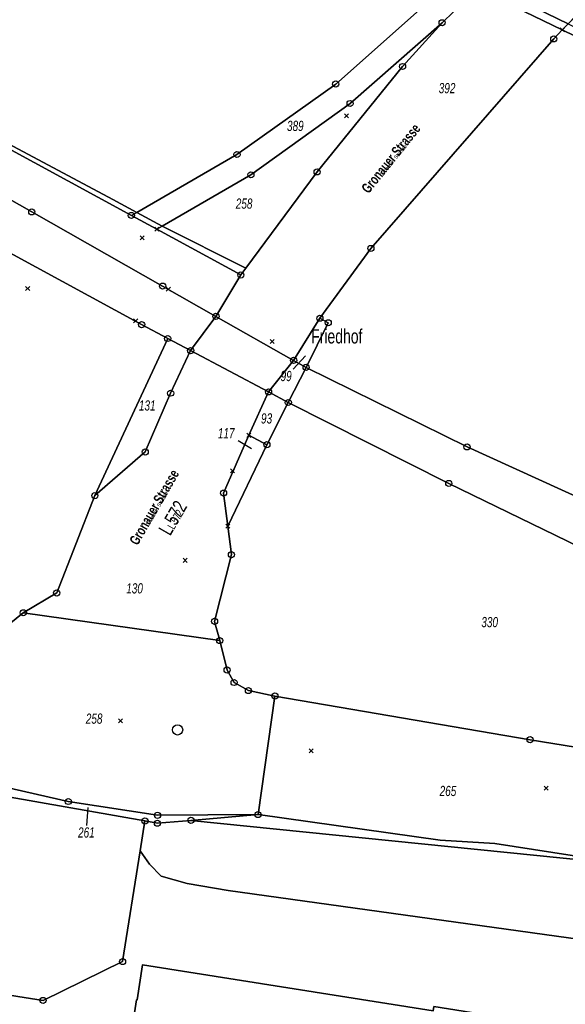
# Model space of a CAD drawing. Header units: metres. Extents: x 339653 to 341672, y 5744753 to 5747397.
# Tile 9 of 256: x 340104 to 340238, y 5745402 to 5745643. Entities that reach past the tile are written whole.
import ezdxf

# ---------------------------------------------------------------- set-up
doc = ezdxf.new("R2010")
doc.units = ezdxf.units.M
doc.header["$LTSCALE"] = 0.03
doc.header["$PDMODE"] = 3
doc.header["$PDSIZE"] = 0.5
for name, color, linetype, lineweight in [('B-Gebäude', 15, 'Continuous', 35), ('Flurstücke_Grenzpunkte', 7, 'Continuous', 25), ('Historie', 7, 'Continuous', 25), ('Lagebezeichnungen', 7, 'Continuous', 25), ('Netzpunkte', 7, 'Continuous', 25), ('Siedlung', 7, 'Continuous', 25), ('Vegetation', 7, 'Continuous', 25), ('Verkehr', 7, 'Continuous', 25)]:
    doc.layers.add(name, color=color, linetype=linetype, lineweight=lineweight)
doc.layers.add('UMRINGE_FLURSTUECKSABGRENZUNGEN', color=7, linetype='Continuous')
doc.styles.add('Flurstücksnummer - K 10 700', font='ariali.ttf', dxfattribs={"width": 0.7})
doc.styles.add('Legende und Ausgabekopf - N 8', font='arial.ttf', dxfattribs={"width": 0.7})
doc.styles.add('Name - Bauwerken u. Einrichtungen - F 10', font='arialbd.ttf', dxfattribs={"width": 0.7})
doc.styles.add('Plätze_ Anlagen_ Bahnhof - N 14', font='arial.ttf', dxfattribs={"width": 0.7})
doc.styles.add('Textart 8113', font='arial.ttf', dxfattribs={"width": 0.7})

# ---------------------------------------------------------------- blocks, each defined once
blk = doc.blocks.new('S1600.8202')
at = {"lineweight": -2}
blk.add_circle((-0.000001, 0.000001), 0.5, dxfattribs=at)
blk = doc.blocks.new('Grenzpunkt mit Abmarkung (Marke)')
at = {"lineweight": -2}
blk.add_circle((0, 0), 0.499, dxfattribs=at)
blk = doc.blocks.new('Grenzpunkt. Abmarkung nach Quellenlage nicht zu spezifizieren')
at = {"lineweight": -2}
blk.add_hatch(color=256, dxfattribs=at).paths.add_polyline_path([(0, 0.165, -1), (0, -0.165, -1)], flags=0)
blk.add_point((0, 0), dxfattribs=at)

msp = doc.modelspace()

# ---------------------------------------------------------------- linework, layer by layer
at = {"layer": 'B-Gebäude'}
msp.add_lwpolyline([(340263.392, 5745391.202), (340262.197, 5745383.736), (340259.945, 5745369.656), (340218.724, 5745376.162), (340217.473, 5745368.241), (340173.285, 5745375.232), (340175.549, 5745389.575), (340131.872, 5745396.525), (340132.962, 5745403.454), (340133.07, 5745403.436), (340134.423, 5745412.035), (340205.507, 5745400.783), (340205.667, 5745401.79), (340222.024, 5745399.188), (340221.866, 5745398.191), (340263.455, 5745391.597)], close=True, dxfattribs=at)
at = {"layer": 'Flurstücke_Grenzpunkte', "color": 83}
for p, q in [((340171.216, 5745557.898), (340174.294, 5745561.088)), ((340157.809, 5745540.424), (340161.091, 5745538.47)), ((340120.779, 5745446.145), (340121.068, 5745450.559))]:
    msp.add_line(p, q, dxfattribs=at)
for points in [[(340461.78, 5745900.95), (340452.97, 5745889.774), (340424.543, 5745853.698), (340374.445, 5745790.114), (340304.739, 5745711.901), (340281.195, 5745686.697), (340275.247, 5745681.043), (340238.98, 5745642.919), (340238.528, 5745642.443), (340217.812, 5745652.534), (340218.468, 5745653.173), (340251.663, 5745686.451), (340300.576, 5745738.195), (340320.346, 5745760.746), (340350.568, 5745795.22), (340399.424, 5745853.93), (340425.676, 5745888.607), (340443.44, 5745914.083), (340448.163, 5745911.35), (340452.99, 5745917.92), (340456.953, 5745923.315)], [(339973.849, 5745841.688), (340173.413, 5745760.55), (340175.367, 5745702.654), (340182.043, 5745680.361), (340202.185, 5745656.289), (340209.456, 5745652.809), (340203.616, 5745647.131), (340181.652, 5745627.673), (340157.492, 5745610.416), (340132.967, 5745596.246), (340131.669, 5745595.496), (340076.668, 5745625.445)], [(340181.652, 5745627.673), (340203.616, 5745647.131)], [(340157.492, 5745610.416), (340181.652, 5745627.673)], [(340076.668, 5745625.445), (340131.669, 5745595.496), (340137.871, 5745592.119), (340158.44, 5745580.919), (340152.367, 5745570.792), (340139.312, 5745578.197), (340107.31, 5745596.352), (340075.804, 5745614.225)], [(340075.804, 5745614.225), (340107.31, 5745596.352), (340139.312, 5745578.197), (340152.367, 5745570.792), (340171.353, 5745560.021), (340174.408, 5745558.294), (340170.047, 5745549.697), (340165.22, 5745552.291), (340146.169, 5745562.391), (340140.559, 5745565.365), (340134.185, 5745568.765), (340101.946, 5745586.308)], [(340132.967, 5745596.246), (340157.492, 5745610.416)], [(340131.669, 5745595.496), (340132.967, 5745596.246)], [(340131.669, 5745595.496), (340137.871, 5745592.119)], [(340137.871, 5745592.119), (340158.44, 5745580.919)], [(340101.946, 5745586.308), (340134.185, 5745568.765), (340140.559, 5745565.365), (340122.733, 5745526.893), (340113.408, 5745503.069), (340105.228, 5745498.206), (340098.256, 5745492.638)], [(340152.367, 5745570.792), (340158.44, 5745580.919)], [(340152.367, 5745570.792), (340171.353, 5745560.021)], [(340171.353, 5745560.021), (340177.786, 5745570.331)], [(340174.408, 5745558.294), (340179.814, 5745569.223)], [(340177.786, 5745570.331), (340179.814, 5745569.223)], [(340170.047, 5745549.697), (340174.408, 5745558.294)], [(340164.814, 5745539.369), (340170.047, 5745549.697)], [(340155.239, 5745519.432), (340164.814, 5745539.369)], [(340155.239, 5745519.432), (340156.135, 5745512.448)], [(340152.026, 5745496.114), (340156.135, 5745512.448)], [(340098.256, 5745492.638), (340105.228, 5745498.206)], [(340105.228, 5745498.206), (340153.297, 5745491.413)], [(340152.026, 5745496.114), (340153.297, 5745491.413)], [(340153.297, 5745491.413), (340155.079, 5745484.198)], [(340155.079, 5745484.198), (340156.787, 5745481.143)], [(340156.787, 5745481.143), (340160.293, 5745479.175)], [(340160.293, 5745479.175), (340166.767, 5745477.834)], [(340166.767, 5745477.834), (340229.181, 5745467.142)], [(340229.181, 5745467.142), (340290.214, 5745457.215)], [(339977.474, 5745387.973), (339983.02, 5745423.293), (340013.337, 5745418.52), (340018.67, 5745417.68), (340031.458, 5745415.672), (340053.803, 5745412.158), (340110.066, 5745403.309), (340129.513, 5745412.812), (340133.836, 5745439.963), (340134.994, 5745447.239), (340138.044, 5745446.693), (340146.23, 5745447.395), (340244.515, 5745437.394), (340282.006, 5745432.164), (340278.99, 5745413.04), (340270.599, 5745359.836)]]:
    msp.add_lwpolyline(points, dxfattribs=at)
for points in [[(340131.669, 5745595.496), (340132.967, 5745596.246), (340157.492, 5745610.416), (340181.652, 5745627.673), (340203.616, 5745647.131), (340209.456, 5745652.809), (340210.147, 5745653.482), (340216.282, 5745651.045), (340207.669, 5745642.663), (340185.175, 5745622.904), (340160.899, 5745605.438), (340139.221, 5745592.9), (340137.871, 5745592.119)], [(340152.367, 5745570.792), (340158.44, 5745580.919), (340159.682, 5745582.599), (340177.098, 5745606.15), (340197.992, 5745631.963), (340207.669, 5745642.663), (340216.282, 5745651.045), (340237.076, 5745640.916), (340234.983, 5745638.716), (340190.245, 5745587.422), (340177.786, 5745570.331), (340171.353, 5745560.021)], [(340216.282, 5745651.045), (340217.66, 5745652.387), (340217.812, 5745652.534), (340238.528, 5745642.443), (340237.076, 5745640.916)], [(340137.871, 5745592.119), (340139.221, 5745592.9), (340160.899, 5745605.438), (340185.175, 5745622.904), (340207.669, 5745642.663), (340197.992, 5745631.963), (340177.098, 5745606.15), (340159.682, 5745582.599), (340158.44, 5745580.919)], [(340237.076, 5745640.916), (340238.528, 5745642.443), (340252.625, 5745635.576), (340321.666, 5745601.944), (340321.668, 5745599.71)], [(340213.766, 5745538.83), (340174.408, 5745558.294), (340179.814, 5745569.223), (340177.786, 5745570.331), (340190.245, 5745587.422), (340234.983, 5745638.716), (340237.076, 5745640.916), (340321.668, 5745599.71), (340321.723, 5745513.952), (340321.738, 5745490.835), (340294.565, 5745502.373), (340254.415, 5745520.352)], [(340179.814, 5745569.223), (340174.408, 5745558.294), (340171.353, 5745560.021), (340177.786, 5745570.331)], [(340135.06, 5745537.588), (340122.733, 5745526.893), (340140.559, 5745565.365), (340146.169, 5745562.391), (340141.272, 5745551.979)], [(340153.297, 5745491.413), (340105.228, 5745498.206), (340113.408, 5745503.069), (340122.733, 5745526.893), (340135.06, 5745537.588), (340141.272, 5745551.979), (340146.169, 5745562.391), (340165.22, 5745552.291), (340160.381, 5745541.667), (340154.212, 5745527.509), (340155.239, 5745519.432), (340156.135, 5745512.448), (340152.026, 5745496.114)], [(340209.313, 5745529.88), (340170.047, 5745549.697), (340174.408, 5745558.294), (340213.766, 5745538.83), (340254.415, 5745520.352), (340294.565, 5745502.373), (340321.738, 5745490.835), (340336.031, 5745484.767), (340381.412, 5745466.288), (340425.554, 5745450.315), (340474.464, 5745433.064), (340501.832, 5745425.024), (340482.403, 5745420.165), (340449.878, 5745430.781), (340421.852, 5745439.931), (340377.535, 5745456.513), (340346.151, 5745469.138), (340336.381, 5745473.067), (340294.619, 5745490.398), (340290.122, 5745492.264), (340249.88, 5745510.106)], [(340170.047, 5745549.697), (340164.814, 5745539.369), (340160.381, 5745541.667), (340165.22, 5745552.291)], [(340155.079, 5745484.198), (340153.297, 5745491.413), (340152.026, 5745496.114), (340156.135, 5745512.448), (340155.239, 5745519.432), (340164.814, 5745539.369), (340170.047, 5745549.697), (340209.313, 5745529.88), (340249.88, 5745510.106), (340290.122, 5745492.264), (340294.619, 5745490.398), (340290.214, 5745457.215), (340229.181, 5745467.142), (340166.767, 5745477.834), (340160.293, 5745479.175), (340156.787, 5745481.143)], [(340164.814, 5745539.369), (340155.239, 5745519.432), (340154.212, 5745527.509), (340160.381, 5745541.667)], [(340082.908, 5745459.579), (340078.376, 5745460.31), (340081.972, 5745491.673), (340089.098, 5745490.875), (340094.037, 5745491.006), (340098.256, 5745492.638), (340105.228, 5745498.206), (340153.297, 5745491.413), (340155.079, 5745484.198), (340156.787, 5745481.143), (340160.293, 5745479.175), (340166.767, 5745477.834), (340162.642, 5745448.817), (340138.064, 5745448.633), (340116.244, 5745452.007)], [(340146.23, 5745447.395), (340162.642, 5745448.817), (340166.767, 5745477.834), (340229.181, 5745467.142), (340290.214, 5745457.215), (340289.566, 5745452.447), (340289.255, 5745450.208), (340292.767, 5745449.679), (340289.912, 5745430.806), (340282.006, 5745432.164), (340244.515, 5745437.394)], [(340031.458, 5745415.672), (340039.705, 5745466.736), (340047.552, 5745465.281), (340078.341, 5745459.997), (340102.008, 5745453.106), (340134.994, 5745447.239), (340133.836, 5745439.963), (340129.513, 5745412.812), (340110.066, 5745403.309), (340053.803, 5745412.158)], [(340078.341, 5745459.997), (340078.376, 5745460.31), (340082.908, 5745459.579), (340116.244, 5745452.007), (340138.064, 5745448.633), (340162.642, 5745448.817), (340146.23, 5745447.395), (340138.044, 5745446.693), (340134.994, 5745447.239), (340102.008, 5745453.106)]]:
    msp.add_lwpolyline(points, close=True, dxfattribs=at)
at = {"layer": 'Historie', "color": 83}
for points in [[(340207.188, 5745442.527), (340162.642, 5745448.817), (340166.767, 5745477.834), (340229.181, 5745467.142), (340290.214, 5745457.215), (340289.566, 5745452.447), (340289.255, 5745450.208), (340292.767, 5745449.679), (340289.912, 5745430.806), (340282.006, 5745432.164), (340220.586, 5745441.731)], [(340146.23, 5745447.395), (340162.642, 5745448.817), (340207.188, 5745442.527), (340220.586, 5745441.731), (340282.006, 5745432.164), (340244.515, 5745437.394)]]:
    msp.add_lwpolyline(points, close=True, dxfattribs=at)
at = {"layer": 'Netzpunkte', "color": 83}
for p in [(340184.303, 5745619.891), (340134.279, 5745589.983), (340106.307, 5745577.634), (340140.698, 5745577.47), (340132.72, 5745569.719), (340166.12, 5745564.604), (340156.42, 5745532.998), (340144.811, 5745511.048), (340129.008, 5745471.735), (340175.636, 5745464.408), (340233.119, 5745455.294)]:
    msp.add_point(p, dxfattribs=at)
at = {"layer": 'Siedlung', "color": 83}
for points in [[(340254.415, 5745520.352), (340213.766, 5745538.83), (340174.408, 5745558.294), (340179.814, 5745569.223), (340177.786, 5745570.331), (340190.245, 5745587.422), (340234.983, 5745638.716), (340237.076, 5745640.916), (340238.528, 5745642.443)], [(339999.341, 5745296.592), (340018.67, 5745417.68), (340031.458, 5745415.672), (340053.803, 5745412.158), (340110.066, 5745403.309), (340129.513, 5745412.812), (340133.836, 5745439.963), (340136.141, 5745436.65), (340138.951, 5745433.739), (340145.275, 5745431.933), (340155.314, 5745430.226), (340278.99, 5745413.04), (340270.599, 5745359.836)]]:
    msp.add_lwpolyline(points, dxfattribs=at)
msp.add_lwpolyline([(340171.353, 5745560.021), (340177.786, 5745570.331), (340179.814, 5745569.223), (340174.408, 5745558.294)], close=True, dxfattribs=at)
at = {"layer": 'UMRINGE_FLURSTUECKSABGRENZUNGEN', "color": 83}
for points in [[(340217.812, 5745652.534, 0), (340238.528, 5745642.443, 0), (340275.247, 5745681.043, 0), (340281.195, 5745686.697, 0), (340304.739, 5745711.901, 0), (340374.445, 5745790.114, 0), (340424.543, 5745853.698, 0), (340452.97, 5745889.774, 0), (340461.78, 5745900.95, 0)], [(340328.807, 5745487.822, 0), (340321.705, 5745490.844, 0), (340294.566, 5745502.393, 0), (340254.415, 5745520.352, 0), (340213.766, 5745538.83, 0), (340174.408, 5745558.294, 0), (340170.047, 5745549.697, 0), (340209.313, 5745529.88, 0), (340249.88, 5745510.106, 0), (340290.122, 5745492.264, 0), (340294.619, 5745490.398, 0), (340336.381, 5745473.067, 0), (340346.151, 5745469.138, 0), (340377.535, 5745456.513, 0), (340385.36, 5745453.585, 0), (340421.852, 5745439.931, 0), (340449.878, 5745430.781, 0), (340455.789, 5745428.852, 0)]]:
    msp.add_polyline3d(points, dxfattribs=at)
at = {"layer": 'Vegetation', "color": 83}
for points in [[(339973.849, 5745841.688), (340173.413, 5745760.55), (340175.367, 5745702.654), (340182.043, 5745680.361), (340202.185, 5745656.289), (340209.456, 5745652.809), (340203.616, 5745647.131), (340181.652, 5745627.673), (340157.492, 5745610.416), (340132.967, 5745596.246), (340127.096, 5745599.387), (340096.677, 5745615.663), (340088.247, 5745620.873), (340055.085, 5745640.805), (340025.367, 5745658.667), (340019.148, 5745662.157), (339991.283, 5745678.097), (339982.024, 5745684.009), (339950.5, 5745703.76), (339944.406, 5745707.866), (339941.017, 5745723.99), (339933.449, 5745759.991), (339931.766, 5745790.838), (339929.996, 5745821.312)], [(340157.492, 5745610.416), (340181.652, 5745627.673), (340203.616, 5745647.131), (340209.456, 5745652.809), (340210.147, 5745653.482), (340216.282, 5745651.045), (340207.669, 5745642.663), (340185.175, 5745622.904), (340160.899, 5745605.438), (340139.221, 5745592.9), (340132.967, 5745596.246)], [(340139.221, 5745592.9), (340160.899, 5745605.438), (340185.175, 5745622.904), (340207.669, 5745642.663), (340197.992, 5745631.963), (340177.098, 5745606.15), (340159.682, 5745582.599)], [(340132.967, 5745596.246), (340139.221, 5745592.9), (340159.682, 5745582.599), (340158.44, 5745580.919), (340137.871, 5745592.119), (340131.669, 5745595.496)], [(340165.22, 5745552.291), (340171.353, 5745560.021), (340174.408, 5745558.294), (340170.047, 5745549.697)], [(340170.047, 5745549.697), (340174.408, 5745558.294), (340213.766, 5745538.83), (340254.415, 5745520.352), (340294.565, 5745502.373), (340321.738, 5745490.835), (340336.031, 5745484.767), (340381.412, 5745466.288), (340425.554, 5745450.315), (340474.464, 5745433.064), (340449.878, 5745430.781), (340421.852, 5745439.931), (340377.535, 5745456.513), (340346.151, 5745469.138), (340336.381, 5745473.067), (340294.619, 5745490.398), (340290.122, 5745492.264), (340249.88, 5745510.106), (340209.313, 5745529.88)], [(340154.212, 5745527.509), (340160.381, 5745541.667), (340165.22, 5745552.291), (340170.047, 5745549.697), (340164.814, 5745539.369), (340155.239, 5745519.432)], [(340209.313, 5745529.88), (340249.88, 5745510.106), (340290.122, 5745492.264), (340294.619, 5745490.398), (340336.381, 5745473.067), (340332.935, 5745450.175), (340290.214, 5745457.215), (340229.181, 5745467.142), (340166.767, 5745477.834), (340160.293, 5745479.175), (340156.787, 5745481.143), (340155.079, 5745484.198), (340153.297, 5745491.413), (340152.026, 5745496.114), (340156.135, 5745512.448), (340155.239, 5745519.432), (340164.814, 5745539.369), (340170.047, 5745549.697)], [(340146.23, 5745447.395), (340244.515, 5745437.394), (340282.006, 5745432.164), (340278.99, 5745413.04), (340155.314, 5745430.226), (340145.275, 5745431.933), (340138.951, 5745433.739), (340136.141, 5745436.65), (340133.836, 5745439.963), (340134.994, 5745447.239), (340138.044, 5745446.693)]]:
    msp.add_lwpolyline(points, close=True, dxfattribs=at)
for points in [[(340096.677, 5745615.663), (340127.096, 5745599.387), (340132.967, 5745596.246), (340131.669, 5745595.496), (340137.871, 5745592.119), (340158.44, 5745580.919), (340152.367, 5745570.792), (340139.312, 5745578.197), (340107.31, 5745596.352), (340075.804, 5745614.225)], [(340075.804, 5745614.225), (340107.31, 5745596.352), (340139.312, 5745578.197), (340152.367, 5745570.792), (340146.169, 5745562.391), (340140.559, 5745565.365), (340134.185, 5745568.765), (340101.946, 5745586.308)], [(340101.946, 5745586.308), (340134.185, 5745568.765), (340140.559, 5745565.365), (340122.733, 5745526.893), (340113.408, 5745503.069), (340105.228, 5745498.206), (340098.256, 5745492.638)]]:
    msp.add_lwpolyline(points, dxfattribs=at)
at = {"layer": 'Verkehr', "color": 83}
for points in [[(340275.247, 5745681.043), (340238.98, 5745642.919), (340238.528, 5745642.443), (340237.076, 5745640.916), (340234.983, 5745638.716), (340190.245, 5745587.422), (340177.786, 5745570.331), (340171.353, 5745560.021), (340152.367, 5745570.792), (340158.44, 5745580.919), (340159.682, 5745582.599), (340177.098, 5745606.15), (340197.992, 5745631.963), (340207.669, 5745642.663), (340216.282, 5745651.045)], [(340098.256, 5745492.638), (340105.228, 5745498.206), (340153.297, 5745491.413), (340155.079, 5745484.198), (340156.787, 5745481.143), (340160.293, 5745479.175), (340166.767, 5745477.834), (340162.642, 5745448.817), (340146.23, 5745447.395), (340138.044, 5745446.693), (340134.994, 5745447.239), (340102.008, 5745453.106)]]:
    msp.add_lwpolyline(points, dxfattribs=at)
for points in [[(340113.408, 5745503.069), (340122.733, 5745526.893), (340135.06, 5745537.588), (340141.272, 5745551.979), (340146.169, 5745562.391), (340152.367, 5745570.792), (340171.353, 5745560.021), (340165.22, 5745552.291), (340160.381, 5745541.667), (340154.212, 5745527.509), (340155.239, 5745519.432), (340156.135, 5745512.448), (340152.026, 5745496.114), (340153.297, 5745491.413), (340105.228, 5745498.206)], [(340141.272, 5745551.979), (340135.06, 5745537.588), (340122.733, 5745526.893), (340140.559, 5745565.365), (340146.169, 5745562.391)], [(340162.642, 5745448.817), (340166.767, 5745477.834), (340229.181, 5745467.142), (340290.214, 5745457.215), (340289.566, 5745452.447), (340289.255, 5745450.208), (340292.767, 5745449.679), (340289.912, 5745430.806), (340282.006, 5745432.164), (340244.515, 5745437.394), (340146.23, 5745447.395)], [(340031.458, 5745415.672), (340039.705, 5745466.736), (340047.552, 5745465.281), (340078.341, 5745459.997), (340102.008, 5745453.106), (340134.994, 5745447.239), (340133.836, 5745439.963), (340129.513, 5745412.812), (340110.066, 5745403.309), (340053.803, 5745412.158)]]:
    msp.add_lwpolyline(points, close=True, dxfattribs=at)

# ---------------------------------------------------------------- block references
at = {"layer": 'Flurstücke_Grenzpunkte', "color": 83, "xscale": 1.5, "yscale": 1.5, "zscale": 1.5}
for name, p in [('Grenzpunkt mit Abmarkung (Marke)', (340207.669, 5745642.663)), ('Grenzpunkt. Abmarkung nach Quellenlage nicht zu spezifizieren', (340237.076, 5745640.916)), ('Grenzpunkt mit Abmarkung (Marke)', (340234.983, 5745638.716)), ('Grenzpunkt mit Abmarkung (Marke)', (340197.992, 5745631.963)), ('Grenzpunkt mit Abmarkung (Marke)', (340181.652, 5745627.673)), ('Grenzpunkt mit Abmarkung (Marke)', (340185.175, 5745622.904)), ('Grenzpunkt mit Abmarkung (Marke)', (340157.492, 5745610.416)), ('Grenzpunkt mit Abmarkung (Marke)', (340160.899, 5745605.438)), ('Grenzpunkt mit Abmarkung (Marke)', (340177.098, 5745606.15)), ('Grenzpunkt mit Abmarkung (Marke)', (340107.31, 5745596.352)), ('Grenzpunkt mit Abmarkung (Marke)', (340131.669, 5745595.496)), ('Grenzpunkt. Abmarkung nach Quellenlage nicht zu spezifizieren', (340137.871, 5745592.119)), ('Grenzpunkt mit Abmarkung (Marke)', (340190.245, 5745587.422)), ('Grenzpunkt mit Abmarkung (Marke)', (340158.44, 5745580.919)), ('Grenzpunkt mit Abmarkung (Marke)', (340139.312, 5745578.197)), ('Grenzpunkt mit Abmarkung (Marke)', (340152.367, 5745570.792)), ('Grenzpunkt mit Abmarkung (Marke)', (340177.786, 5745570.331)), ('Grenzpunkt mit Abmarkung (Marke)', (340134.185, 5745568.765)), ('Grenzpunkt mit Abmarkung (Marke)', (340179.814, 5745569.223)), ('Grenzpunkt mit Abmarkung (Marke)', (340140.559, 5745565.365)), ('Grenzpunkt mit Abmarkung (Marke)', (340146.169, 5745562.391)), ('Grenzpunkt mit Abmarkung (Marke)', (340171.353, 5745560.021)), ('Grenzpunkt mit Abmarkung (Marke)', (340174.408, 5745558.294)), ('Grenzpunkt mit Abmarkung (Marke)', (340141.272, 5745551.979)), ('Grenzpunkt mit Abmarkung (Marke)', (340165.22, 5745552.291)), ('Grenzpunkt mit Abmarkung (Marke)', (340170.047, 5745549.697)), ('Grenzpunkt. Abmarkung nach Quellenlage nicht zu spezifizieren', (340160.381, 5745541.667)), ('Grenzpunkt mit Abmarkung (Marke)', (340164.814, 5745539.369)), ('Grenzpunkt mit Abmarkung (Marke)', (340135.06, 5745537.588)), ('Grenzpunkt mit Abmarkung (Marke)', (340213.766, 5745538.83)), ('Grenzpunkt mit Abmarkung (Marke)', (340209.313, 5745529.88)), ('Grenzpunkt mit Abmarkung (Marke)', (340154.212, 5745527.509)), ('Grenzpunkt mit Abmarkung (Marke)', (340122.733, 5745526.893)), ('Grenzpunkt. Abmarkung nach Quellenlage nicht zu spezifizieren', (340155.239, 5745519.432)), ('Grenzpunkt mit Abmarkung (Marke)', (340156.135, 5745512.448)), ('Grenzpunkt mit Abmarkung (Marke)', (340113.408, 5745503.069)), ('Grenzpunkt mit Abmarkung (Marke)', (340105.228, 5745498.206)), ('Grenzpunkt mit Abmarkung (Marke)', (340152.026, 5745496.114)), ('Grenzpunkt mit Abmarkung (Marke)', (340153.297, 5745491.413)), ('Grenzpunkt mit Abmarkung (Marke)', (340155.079, 5745484.198)), ('Grenzpunkt mit Abmarkung (Marke)', (340156.787, 5745481.143)), ('Grenzpunkt mit Abmarkung (Marke)', (340160.293, 5745479.175)), ('Grenzpunkt mit Abmarkung (Marke)', (340166.767, 5745477.834)), ('Grenzpunkt mit Abmarkung (Marke)', (340229.181, 5745467.142)), ('Grenzpunkt mit Abmarkung (Marke)', (340116.244, 5745452.007)), ('Grenzpunkt mit Abmarkung (Marke)', (340138.064, 5745448.633)), ('Grenzpunkt mit Abmarkung (Marke)', (340146.23, 5745447.395)), ('Grenzpunkt mit Abmarkung (Marke)', (340162.642, 5745448.817)), ('Grenzpunkt mit Abmarkung (Marke)', (340134.994, 5745447.239)), ('Grenzpunkt mit Abmarkung (Marke)', (340138.044, 5745446.693)), ('Grenzpunkt mit Abmarkung (Marke)', (340129.513, 5745412.812)), ('Grenzpunkt mit Abmarkung (Marke)', (340110.066, 5745403.309))]:
    msp.add_blockref(name, p, dxfattribs=at)
at = {"layer": 'Netzpunkte', "color": 83, "xscale": 2.5, "yscale": 2.5, "zscale": 2.5}
msp.add_blockref('S1600.8202', (340142.979, 5745469.541), dxfattribs=at)

# ---------------------------------------------------------------- texts
at = {"layer": 'Flurstücke_Grenzpunkte', "color": 83, "char_height": 2.5, "line_spacing_factor": 0.69, "style": 'Flurstücksnummer - K 10 700'}
for s, insert, attachment_point in [('392', (340208.893, 5745625.385), 8), ('389', (340171.773, 5745616.132), 8), ('258', (340159.246, 5745597.109), 8), ('99', (340169.528, 5745554.898), 8), ('131', (340135.546, 5745547.691), 8), ('93', (340164.739, 5745544.52), 8), ('117', (340154.869, 5745540.924), 8), ('130', (340132.451, 5745502.912), 8), ('330', (340219.301, 5745494.653), 8), ('258', (340122.562, 5745471.011), 8), ('265', (340209.101, 5745454.57), 5), ('261', (340120.665, 5745443.145), 8)]:
    msp.add_mtext(s, dxfattribs=dict(at, insert=insert, attachment_point=attachment_point))
at = {"layer": 'Lagebezeichnungen', "color": 83, "attachment_point": 8, "line_spacing_factor": 0.69}
for s, insert, char_height, rotation, style in [('Gronauer Strasse', (340196.127, 5745608.647), 2.5, 51.14698, 'Name - Bauwerken u. Einrichtungen - F 10'), ('Gronauer Strasse', (340196.127, 5745608.647), 1, 51.14698, 'Textart 8113'), ('Gronauer Strasse', (340138.351, 5745523.43), 2.5, 60.00304, 'Name - Bauwerken u. Einrichtungen - F 10'), ('Gronauer Strasse', (340138.351, 5745523.43), 1, 60.00304, 'Textart 8113'), ('L 572', (340143.344, 5745520.556), 3.5, 60.00304, 'Plätze_ Anlagen_ Bahnhof - N 14'), ('L 572', (340143.344, 5745520.556), 2, 60.00304, 'Legende und Ausgabekopf - N 8')]:
    msp.add_mtext(s, dxfattribs=dict(at, insert=insert, char_height=char_height, rotation=rotation, style=style))
at = {"layer": 'Siedlung', "color": 83, "insert": (340175.638, 5745564.102), "char_height": 3.5, "attachment_point": 7, "line_spacing_factor": 0.69, "style": 'Plätze_ Anlagen_ Bahnhof - N 14'}
msp.add_mtext('Friedhof', dxfattribs=at)

doc.saveas('drawing.dxf')
